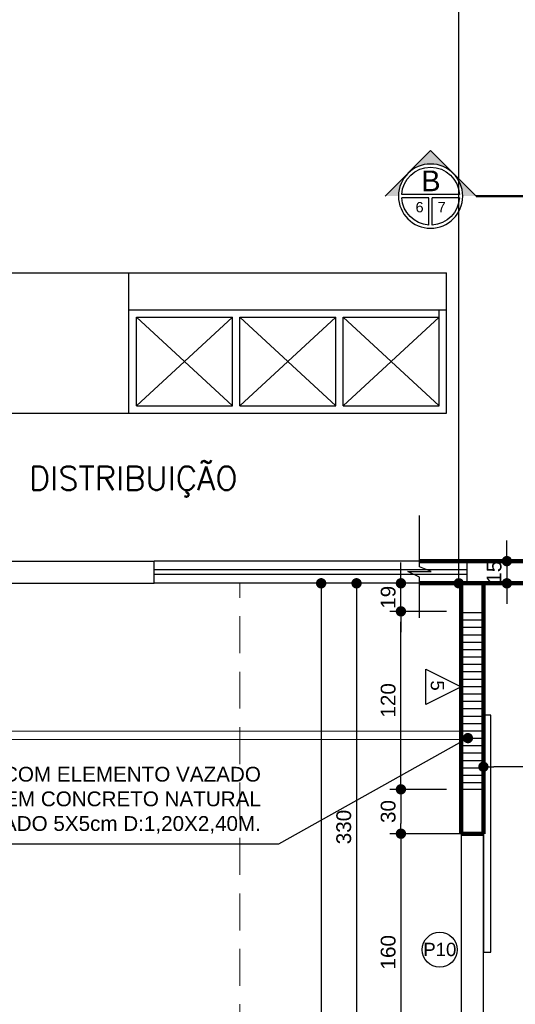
# Model space of a CAD drawing. Header units: metres. Extents: x -44 to 208, y -13 to 238.
# Tile 82 of 154: x -34.89 to -31.53, y 207.52 to 214.18. Entities that reach past the tile are written whole.
import ezdxf
from ezdxf.enums import TextEntityAlignment as Align

# ---------------------------------------------------------------- set-up
doc = ezdxf.new("R2010")
doc.units = ezdxf.units.M
doc.header["$MEASUREMENT"] = 0
doc.linetypes.add('HIDDEN', pattern=[0.375, 0.25, -0.125])
for name, color, linetype, lineweight in [('A4Proj', 1, 'HIDDEN', 9), ('ALV-ALT', 7, 'Continuous', 90), ('V_FLUX_Acessório', 250, 'Continuous', 0), ('VIS-V03', 4, 'Continuous', 25)]:
    doc.layers.add(name, color=color, linetype=linetype, lineweight=lineweight)
for name, color, linetype in [('CTA-GER', 35, 'Continuous'), ('EST-LAJ', 6, 'Continuous'), ('HTC-EST', 253, 'Continuous'), ('PIS-DSN', 40, 'Continuous'), ('SMB-GER', 9, 'Continuous'), ('TXT-ESP', 40, 'Continuous')]:
    doc.layers.add(name, color=color, linetype=linetype)
doc.styles.add('50-30', font='romans.shx', dxfattribs={"height": 0.16})
doc.styles.add('ARIAL', font='arial.ttf')
doc.styles.add('Griffe', font='arial.ttf')
doc.styles.add('Texto Cota', font='arial.ttf')
doc.dimstyles.new('ARQ-1-50', dxfattribs={"dimscale": 0, "dimtxt": 0.1, "dimasz": 0.07, "dimexe": 0.075, "dimexo": 0.1, "dimgap": 0.035, "dimtad": 1, "dimdec": 0, "dimlfac": 100, "dimzin": 1, "dimdsep": 46, "dimtxsty": 'Texto Cota', "dimblk": 'DOT', "dimcen": 0.1, "dimclrd": 256, "dimclre": 256, "dimclrt": 15, "dimaunit": 1, "dimadec": 0, "dimazin": 0, "dimtfac": 1.8, "dimtdec": 0, "dimtix": 1, "dimtmove": 2, "dimatfit": 1, "dimldrblk": 'DOT', "dimfxl": 1, "dimtolj": 1, "dimtzin": 4, "dimlwd": -1, "dimarcsym": 0})

# ---------------------------------------------------------------- blocks, each defined once
blk = doc.blocks.new('ENTORNO')
at = {"layer": 'HTC-EST'}
for p, q in [((95.9091, -21.3094), (99.4591, -21.3094)), ((97.3091, -22.2594), (97.3091, -21.3094)), ((99.4591, -22.2594), (99.4591, -21.3094)), ((97.3091, -21.5594), (99.4591, -21.5594)), ((99.4091, -22.2094), (99.4091, -21.5594)), ((98.0091, -21.6094), (97.3591, -22.2094)), ((97.3591, -21.6094), (98.0091, -22.2094)), ((97.3591, -21.6094), (98.0091, -21.6094)), ((97.3591, -22.2094), (97.3591, -21.6094)), ((98.0091, -22.2094), (98.0091, -21.6094)), ((98.7091, -21.6094), (98.0591, -22.2094)), ((98.0591, -21.6094), (98.7091, -22.2094)), ((98.0591, -22.2094), (98.0591, -21.6094)), ((98.0591, -21.6094), (98.7091, -21.6094)), ((98.7091, -22.2094), (98.7091, -21.6094)), ((98.7591, -21.6094), (99.4091, -22.2094)), ((98.7591, -22.2094), (99.4091, -21.6094)), ((98.7591, -22.2094), (98.7591, -21.6094)), ((98.7591, -21.6094), (99.4091, -21.6094)), ((97.3591, -22.2094), (98.0091, -22.2094)), ((98.0591, -22.2094), (98.7091, -22.2094)), ((98.7591, -22.2094), (99.4091, -22.2094)), ((94.1091, -22.2594), (99.4591, -22.2594)), ((96.1291, -23.2594), (97.4791, -23.2594)), ((99.5991, -23.2594), (97.4791, -23.2594)), ((97.4791, -23.4094), (97.4791, -23.2594)), ((99.5991, -23.4094), (99.5991, -23.2594)), ((99.5991, -23.2594), (100.1591, -23.2594)), ((99.5991, -23.3194), (97.4791, -23.3194)), ((99.5991, -23.3494), (97.4791, -23.3494)), ((96.1291, -23.4094), (97.4791, -23.4094)), ((99.5991, -23.4094), (97.4791, -23.4094))]:
    blk.add_line(p, q, dxfattribs=at)
at = {"layer": 'HTC-EST', "style": '50-30'}
blk.add_text('DISTRIBUIÇÃO', height=0.16, dxfattribs=at).set_placement((96.6319, -22.779))
blk = doc.blocks.new('_DOT')
at = {"color": 0, "linetype": 'ByBlock'}
blk.add_line((-0.5, 0), (-1, 0), dxfattribs=at)
at = {"color": 0, "linetype": 'ByBlock', "const_width": 0.5}
blk.add_lwpolyline([(-0.25, 0, 1), (0.25, 0, 1)], format="xyb", close=True, dxfattribs=at)
blk = doc.blocks.new('*D4178')
at = {"layer": 'CTA-GER', "transparency": 16777216}
for p, q in [((-31.5912, 210.5841), (-31.5912, 210.6541)), ((-31.5912, 210.5141), (-31.5912, 210.3641)), ((-31.5912, 210.2941), (-31.5912, 210.2241))]:
    blk.add_line(p, q, dxfattribs=at)
at = {"layer": 'CTA-GER', "lineweight": -2, "transparency": 16777216}
for p, q in [((-31.4, 210.5141), (-31.6662, 210.5141)), ((-31.4, 210.3641), (-31.6662, 210.3641))]:
    blk.add_line(p, q, dxfattribs=at)
at = {"layer": 'Defpoints', "color": 0, "transparency": 16777216}
for p in [(-31.3, 210.5141), (-31.5912, 210.3641), (-31.3, 210.3641)]:
    blk.add_point(p, dxfattribs=at)
at = {"layer": 'CTA-GER', "transparency": 16777216, "xscale": 0.07, "yscale": 0.07, "zscale": 0.07}
for p, rotation in [((-31.5912, 210.5141), 270), ((-31.5912, 210.3641), 90)]:
    blk.add_blockref('_DOT', p, dxfattribs=dict(at, rotation=rotation))
at = {"layer": 'CTA-GER', "color": 15, "transparency": 16777216, "insert": (-31.6773, 210.4391), "char_height": 0.1, "attachment_point": 5, "rotation": 90, "style": 'Texto Cota'}
blk.add_mtext('\\A1;15', dxfattribs=at)
blk = doc.blocks.new('*D4154')
at = {"layer": 'CTA-GER', "lineweight": -2, "transparency": 16777216}
for p, q in [((-31.4, 229.5141), (-31.9921, 229.5141)), ((-31.4, 210.3641), (-31.9921, 210.3641))]:
    blk.add_line(p, q, dxfattribs=at)
at = {"layer": 'CTA-GER', "transparency": 16777216}
blk.add_line((-31.9171, 210.4341), (-31.9171, 229.4441), dxfattribs=at)
at = {"layer": 'Defpoints', "color": 0, "transparency": 16777216}
for p in [(-31.9171, 229.5141), (-31.3, 229.5141), (-31.3, 210.3641)]:
    blk.add_point(p, dxfattribs=at)
at = {"layer": 'CTA-GER', "transparency": 16777216, "xscale": 0.07, "yscale": 0.07, "zscale": 0.07}
for p, rotation in [((-31.9171, 229.5141), 90), ((-31.9171, 210.3641), 270)]:
    blk.add_blockref('_DOT', p, dxfattribs=dict(at, rotation=rotation))
at = {"layer": 'CTA-GER', "color": 15, "transparency": 16777216, "insert": (-32.0031, 219.9391), "char_height": 0.1, "attachment_point": 5, "rotation": 90, "style": 'Texto Cota'}
blk.add_mtext('\\A1;1915', dxfattribs=at)
blk = doc.blocks.new('Corte dir-cima')
h = blk.add_hatch(color=256)
h.dxf.hatch_style = 1
h.paths.add_polyline_path([(8.189, 0.439), (7.75, 0.879), (7.311, 0.439, -0.414214)])
h = blk.add_hatch(color=256)
h.dxf.hatch_style = 1
h.paths.add_polyline_path([(7.311, 0.439, 0.198912), (7.129, 0), (6.871, 0)])
h = blk.add_hatch(color=256)
h.dxf.hatch_style = 1
h.paths.add_polyline_path([(8.189, 0.439), (8.629, 0), (8.371, 0, 0.198912)])
for p, q in [((6.871, 0), (7.75, 0.879)), ((8.629, 0), (7.75, 0.879)), ((7.192, 0.031), (8.308, 0.031)), ((7.129, -0.031), (7.129, -0.031)), ((7.192, -0.031), (7.719, -0.031)), ((7.719, -0.559), (7.719, -0.031)), ((7.781, -0.031), (8.308, -0.031)), ((7.781, -0.559), (7.781, -0.031))]:
    blk.add_line(p, q)
at = {"const_width": 0.05}
for points in [[(-6.871, 0), (-1, 0)], [(-0.5, 0), (0.5, 0)], [(1, 0), (6.871, 0)]]:
    blk.add_lwpolyline(points, dxfattribs=at)
blk.add_circle((7.75, 0), 0.621)
for start, end in [(3.1847, 176.8153), (183.1847, 266.8153), (273.1847, 356.8153)]:
    blk.add_arc((7.75, 0), 0.559, start, end)
at = {"style": 'Griffe'}
for tag, height, p in [('A', 0.4, (7.75, 0.295)), ('B', 0.2, (7.537, -0.213)), ('C', 0.2, (7.963, -0.213))]:
    blk.add_attdef(tag, text='', height=height, dxfattribs=at).set_placement(p, align=Align.MIDDLE_CENTER)
blk = doc.blocks.new('*D4269')
at = {"layer": 'CTA-GER', "lineweight": -2, "transparency": 16777216}
for p, q in [((-31.75, 209.0486), (-31.75, 209.1978)), ((-30.9548, 209.0895), (-30.9548, 209.1978))]:
    blk.add_line(p, q, dxfattribs=at)
at = {"layer": 'CTA-GER', "transparency": 16777216}
blk.add_line((-31.0248, 209.1228), (-31.68, 209.1228), dxfattribs=at)
at = {"layer": 'Defpoints', "color": 0, "transparency": 16777216}
for p in [(-31.75, 209.1228), (-31.75, 208.9486), (-30.9548, 208.9895)]:
    blk.add_point(p, dxfattribs=at)
at = {"layer": 'CTA-GER', "transparency": 16777216, "xscale": 0.07, "yscale": 0.07, "zscale": 0.07, "rotation": 180}
blk.add_blockref('_DOT', (-31.75, 209.1228), dxfattribs=at)
at = {"layer": 'CTA-GER', "transparency": 16777216, "xscale": 0.07, "yscale": 0.07, "zscale": 0.07}
blk.add_blockref('_DOT', (-30.9548, 209.1228), dxfattribs=at)
at = {"layer": 'CTA-GER', "color": 15, "transparency": 16777216, "insert": (-31.3524, 209.2088), "char_height": 0.1, "attachment_point": 5, "style": 'Texto Cota'}
blk.add_mtext('\\A1;80', dxfattribs=at)
blk = doc.blocks.new('*D4270')
at = {"layer": 'CTA-GER', "lineweight": -2, "transparency": 16777216}
for p, q in [((-32, 208.9702), (-32.3836, 208.9702)), ((-31.9009, 208.6702), (-32.3836, 208.6702))]:
    blk.add_line(p, q, dxfattribs=at)
at = {"layer": 'CTA-GER', "transparency": 16777216}
blk.add_line((-32.3086, 208.9002), (-32.3086, 208.7402), dxfattribs=at)
at = {"layer": 'Defpoints', "color": 0, "transparency": 16777216}
for p in [(-31.9, 208.9702), (-32.3086, 208.6702), (-31.8009, 208.6702)]:
    blk.add_point(p, dxfattribs=at)
at = {"layer": 'CTA-GER', "transparency": 16777216, "xscale": 0.07, "yscale": 0.07, "zscale": 0.07}
for p, rotation in [((-32.3086, 208.9702), 90), ((-32.3086, 208.6702), 270)]:
    blk.add_blockref('_DOT', p, dxfattribs=dict(at, rotation=rotation))
at = {"layer": 'CTA-GER', "color": 15, "transparency": 16777216, "insert": (-32.3947, 208.8202), "char_height": 0.1, "attachment_point": 5, "rotation": 90, "style": 'Texto Cota'}
blk.add_mtext('\\A1;30', dxfattribs=at)
blk = doc.blocks.new('*D4271')
at = {"layer": 'CTA-GER', "lineweight": -2, "transparency": 16777216}
for p, q in [((-32, 208.6702), (-32.3836, 208.6702)), ((-32, 207.0662), (-32.3836, 207.0662))]:
    blk.add_line(p, q, dxfattribs=at)
at = {"layer": 'CTA-GER', "transparency": 16777216}
blk.add_line((-32.3086, 208.6002), (-32.3086, 207.1362), dxfattribs=at)
at = {"layer": 'Defpoints', "color": 0, "transparency": 16777216}
for p in [(-31.9, 208.6702), (-32.3086, 207.0662), (-31.9, 207.0662)]:
    blk.add_point(p, dxfattribs=at)
at = {"layer": 'CTA-GER', "transparency": 16777216, "xscale": 0.07, "yscale": 0.07, "zscale": 0.07}
for p, rotation in [((-32.3086, 208.6702), 90), ((-32.3086, 207.0662), 270)]:
    blk.add_blockref('_DOT', p, dxfattribs=dict(at, rotation=rotation))
at = {"layer": 'CTA-GER', "color": 15, "transparency": 16777216, "insert": (-32.3946, 207.8682), "char_height": 0.1, "attachment_point": 5, "rotation": 90, "style": 'Texto Cota'}
blk.add_mtext('\\A1;160', dxfattribs=at)
blk = doc.blocks.new('*D4276')
at = {"layer": 'CTA-GER', "lineweight": -2, "transparency": 16777216}
for p, q in [((-31.85, 210.3641), (-32.6842, 210.3641)), ((-31.85, 207.0662), (-32.6842, 207.0662))]:
    blk.add_line(p, q, dxfattribs=at)
at = {"layer": 'CTA-GER', "transparency": 16777216}
blk.add_line((-32.6092, 210.2941), (-32.6092, 207.1362), dxfattribs=at)
at = {"layer": 'Defpoints', "color": 0, "transparency": 16777216}
for p in [(-31.75, 210.3641), (-32.6092, 207.0662), (-31.75, 207.0662)]:
    blk.add_point(p, dxfattribs=at)
at = {"layer": 'CTA-GER', "transparency": 16777216, "xscale": 0.07, "yscale": 0.07, "zscale": 0.07}
for p, rotation in [((-32.6092, 210.3641), 90), ((-32.6092, 207.0662), 270)]:
    blk.add_blockref('_DOT', p, dxfattribs=dict(at, rotation=rotation))
at = {"layer": 'CTA-GER', "color": 15, "transparency": 16777216, "insert": (-32.6953, 208.7152), "char_height": 0.1, "attachment_point": 5, "rotation": 90, "style": 'Texto Cota'}
blk.add_mtext('\\A1;330', dxfattribs=at)
blk = doc.blocks.new('*D4390')
at = {"layer": 'CTA-GER', "lineweight": -2, "transparency": 16777216}
for p, q in [((-32, 210.1741), (-32.3836, 210.1741)), ((-32, 208.9702), (-32.3836, 208.9702))]:
    blk.add_line(p, q, dxfattribs=at)
at = {"layer": 'CTA-GER', "transparency": 16777216}
blk.add_line((-32.3086, 209.0402), (-32.3086, 210.1041), dxfattribs=at)
at = {"layer": 'Defpoints', "color": 0, "transparency": 16777216}
for p in [(-32.3086, 210.1741), (-31.9, 210.1741), (-31.9, 208.9702)]:
    blk.add_point(p, dxfattribs=at)
at = {"layer": 'CTA-GER', "transparency": 16777216, "xscale": 0.07, "yscale": 0.07, "zscale": 0.07}
for p, rotation in [((-32.3086, 210.1741), 90), ((-32.3086, 208.9702), 270)]:
    blk.add_blockref('_DOT', p, dxfattribs=dict(at, rotation=rotation))
at = {"layer": 'CTA-GER', "color": 15, "transparency": 16777216, "insert": (-32.3946, 209.5721), "char_height": 0.1, "attachment_point": 5, "rotation": 90, "style": 'Texto Cota'}
blk.add_mtext('\\A1;120', dxfattribs=at)
blk = doc.blocks.new('*D4391')
at = {"layer": 'CTA-GER', "transparency": 16777216}
for p, q in [((-32.3086, 210.4341), (-32.3086, 210.5041)), ((-32.3086, 210.1741), (-32.3086, 210.3641)), ((-32.3086, 210.1041), (-32.3086, 210.0341))]:
    blk.add_line(p, q, dxfattribs=at)
at = {"layer": 'CTA-GER', "lineweight": -2, "transparency": 16777216}
for p, q in [((-31.925, 210.3641), (-32.3836, 210.3641)), ((-32, 210.1741), (-32.3836, 210.1741))]:
    blk.add_line(p, q, dxfattribs=at)
at = {"layer": 'Defpoints', "color": 0, "transparency": 16777216}
for p in [(-32.3086, 210.3641), (-31.825, 210.3641), (-31.9, 210.1741)]:
    blk.add_point(p, dxfattribs=at)
at = {"layer": 'CTA-GER', "transparency": 16777216, "xscale": 0.07, "yscale": 0.07, "zscale": 0.07}
for p, rotation in [((-32.3086, 210.3641), 270), ((-32.3086, 210.1741), 90)]:
    blk.add_blockref('_DOT', p, dxfattribs=dict(at, rotation=rotation))
at = {"layer": 'CTA-GER', "color": 15, "transparency": 16777216, "insert": (-32.3946, 210.2691), "char_height": 0.1, "attachment_point": 5, "rotation": 90, "style": 'Texto Cota'}
blk.add_mtext('\\A1;19', dxfattribs=at)
blk = doc.blocks.new('*D4467')
at = {"layer": 'CTA-GER', "lineweight": -2, "transparency": 16777216}
for p, q in [((-32.0616, 210.3641), (-32.9237, 210.3641)), ((-32, 202.7662), (-32.9237, 202.7662))]:
    blk.add_line(p, q, dxfattribs=at)
at = {"layer": 'CTA-GER', "transparency": 16777216}
blk.add_line((-32.8487, 210.2941), (-32.8487, 202.8362), dxfattribs=at)
at = {"layer": 'Defpoints', "color": 0, "transparency": 16777216}
for p in [(-31.9616, 210.3641), (-32.8487, 202.7662), (-31.9, 202.7662)]:
    blk.add_point(p, dxfattribs=at)
at = {"layer": 'CTA-GER', "transparency": 16777216, "xscale": 0.07, "yscale": 0.07, "zscale": 0.07}
for p, rotation in [((-32.8487, 210.3641), 90), ((-32.8487, 202.7662), 270)]:
    blk.add_blockref('_DOT', p, dxfattribs=dict(at, rotation=rotation))
at = {"layer": 'CTA-GER', "color": 15, "transparency": 16777216, "insert": (-32.9347, 206.5652), "char_height": 0.1, "attachment_point": 5, "rotation": 90, "style": 'Texto Cota'}
blk.add_mtext('\\A1;760', dxfattribs=at)

msp = doc.modelspace()

# ---------------------------------------------------------------- linework, layer by layer
at = {"layer": 'A4Proj'}
msp.add_lwpolyline([(-31.9, 202.7662), (-33.4, 202.7662), (-33.4, 210.3641)], dxfattribs=at)
at = {"layer": 'ALV-ALT'}
for p, q in [((-32.1826, 210.5141), (-30.855, 210.5141)), ((-30.855, 210.3641), (-32.1826, 210.3641)), ((-31.9, 208.6702), (-31.9, 210.3641)), ((-31.75, 208.6702), (-31.75, 210.3641)), ((-31.75, 208.6702), (-31.9, 208.6702))]:
    msp.add_line(p, q, dxfattribs=at)
at = {"layer": 'EST-LAJ'}
msp.add_lwpolyline([(-31.9, 208.6702), (-31.75, 208.6702), (-31.75, 208.9702), (-31.9, 208.9702)], close=True, dxfattribs=at)
at = {"layer": 'PIS-DSN'}
msp.add_lwpolyline([(-32.1826, 210.1308), (-32.1826, 210.4055), (-32.2618, 210.4427), (-32.1034, 210.4427), (-32.1826, 210.4751), (-32.1826, 210.8229)], dxfattribs=at)
for points in [[(-31.7, 209.4721), (-31.75, 209.4721), (-31.75, 207.8682), (-31.7, 207.8682)], [(-31.75, 208.6702), (-31.9, 208.6702), (-31.9, 207.0662), (-31.75, 207.0662)]]:
    msp.add_lwpolyline(points, close=True, dxfattribs=at)
at = {"layer": 'TXT-ESP'}
msp.add_lwpolyline([(-32.14, 209.5441), (-32.14, 209.7841), (-31.9, 209.6641), (-31.9, 209.6641)], close=True, dxfattribs=at)
msp.add_circle((-32.0458, 207.8851), 0.1185, dxfattribs=at)
at = {"layer": 'V_FLUX_Acessório', "color": 8}
for p, q in [((-38.0998, 209.3641), (-31.9, 209.3641)), ((-38.1015, 209.3078), (-31.9, 209.3078))]:
    msp.add_line(p, q, dxfattribs=at)
at = {"layer": 'VIS-V03'}
for p, q in [((-31.75, 210.3641), (-31.9, 210.3641)), ((-31.75, 210.1641), (-31.9, 210.1641)), ((-31.75, 210.1141), (-31.9, 210.1141)), ((-31.75, 210.0641), (-31.9, 210.0641)), ((-31.75, 210.0141), (-31.9, 210.0141)), ((-31.75, 209.9641), (-31.9, 209.9641)), ((-31.75, 209.9141), (-31.9, 209.9141)), ((-31.75, 209.8641), (-31.9, 209.8641)), ((-31.75, 209.8141), (-31.9, 209.8141)), ((-31.75, 209.7641), (-31.9, 209.7641)), ((-31.75, 209.7141), (-31.9, 209.7141)), ((-31.75, 209.6641), (-31.9, 209.6641)), ((-31.75, 209.6141), (-31.9, 209.6141)), ((-31.75, 209.5641), (-31.9, 209.5641)), ((-31.75, 209.5141), (-31.9, 209.5141)), ((-31.75, 209.4641), (-31.9, 209.4641)), ((-31.75, 209.4141), (-31.9, 209.4141)), ((-31.75, 209.3641), (-31.9, 209.3641)), ((-31.75, 209.3141), (-31.9, 209.3141)), ((-31.75, 209.2641), (-31.9, 209.2641)), ((-31.75, 209.2141), (-31.9, 209.2141)), ((-31.75, 209.1641), (-31.9, 209.1641)), ((-31.75, 209.1141), (-31.9, 209.1141)), ((-31.75, 209.0641), (-31.9, 209.0641)), ((-31.75, 209.0141), (-31.9, 209.0141))]:
    msp.add_line(p, q, dxfattribs=at)

# ---------------------------------------------------------------- block references
msp.add_blockref('ENTORNO', (-131.4591, 233.7735))
at = {"layer": 'SMB-GER'}
ref = msp.add_blockref('Corte dir-cima', (-29.3951, 212.9828), dxfattribs=dict(at, xscale=-0.35, yscale=0.35, zscale=0.35))
ref.add_attrib('A', 'B', dxfattribs={"layer": '0', "height": 0.14, "style": 'Griffe'}).set_placement((-32.1056, 213.0861), align=Align.MIDDLE_CENTER)
ref.add_attrib('B', '7', dxfattribs={"layer": '0', "height": 0.07, "style": 'Griffe'}).set_placement((-32.0329, 212.9082), align=Align.MIDDLE_CENTER)
ref.add_attrib('C', '6', dxfattribs={"layer": '0', "height": 0.07, "style": 'Griffe'}).set_placement((-32.1822, 212.9082), align=Align.MIDDLE_CENTER)

# ---------------------------------------------------------------- texts
at = {"layer": 'TXT-ESP', "style": 'ARIAL'}
msp.add_text('5', height=0.09, rotation=270, dxfattribs=at).set_placement((-32.1064, 209.7075))
msp.add_text('P10', height=0.09, dxfattribs=at).set_placement((-32.0451, 207.8873), align=Align.MIDDLE)
at = {"layer": 'TXT-ESP', "insert": (-33.2568, 209.1226), "char_height": 0.1, "width": 2.974864, "attachment_point": 3, "style": 'ARIAL'}
msp.add_mtext('PAREDE COM ELEMENTO VAZADO (COBOGÓS) EM CONCRETO NATURAL QUADRICULADO 5X5cm D:1,20X2,40M.', dxfattribs=at)

# ---------------------------------------------------------------- dimensions: what is measured, and where the dimension line sits
at = {"layer": 'CTA-GER'}
for base, p1, p2, picture, middle in [((-31.9171, 229.5141), (-31.3, 210.3641), (-31.3, 229.5141), '*D4154', (-32.0031, 219.9391)), ((-31.5912, 210.3641), (-31.3, 210.5141), (-31.3, 210.3641), '*D4178', (-31.6773, 210.4391)), ((-32.3086, 210.3641), (-31.9, 210.1741), (-31.825, 210.3641), '*D4391', (-32.3946, 210.2691)), ((-32.8487, 202.7662), (-31.9616, 210.3641), (-31.9, 202.7662), '*D4467', (-32.9347, 206.5652)), ((-32.6092, 207.0662), (-31.75, 210.3641), (-31.75, 207.0662), '*D4276', (-32.6953, 208.7152)), ((-32.3086, 210.1741), (-31.9, 208.9702), (-31.9, 210.1741), '*D4390', (-32.3946, 209.5721)), ((-32.3086, 208.6702), (-31.9, 208.9702), (-31.8009, 208.6702), '*D4270', (-32.3947, 208.8202)), ((-32.3086, 207.0662), (-31.9, 208.6702), (-31.9, 207.0662), '*D4271', (-32.3946, 207.8682))]:
    dim = msp.add_linear_dim(base=base, p1=p1, p2=p2, angle=90, dimstyle='ARQ-1-50', override={"dimscale": 1}, dxfattribs=at)
    dim.commit()
    dim.dimension.update_dxf_attribs({"geometry": picture, "text_midpoint": middle})
dim = msp.add_linear_dim(base=(-31.75, 209.1228), p1=(-30.9548, 208.9895), p2=(-31.75, 208.9486), dimstyle='ARQ-1-50', override={"dimscale": 1}, dxfattribs=at)
dim.commit()
dim.dimension.update_dxf_attribs({"geometry": '*D4269', "text_midpoint": (-31.3524, 209.2088)})

# ---------------------------------------------------------------- leaders
msp.add_leader([(-31.855, 209.317), (-33.137, 208.5996), (-35.9253, 208.5996)], dimstyle='ARQ-1-50', override={"dimscale": 1}, dxfattribs=at)

doc.saveas('drawing.dxf')
